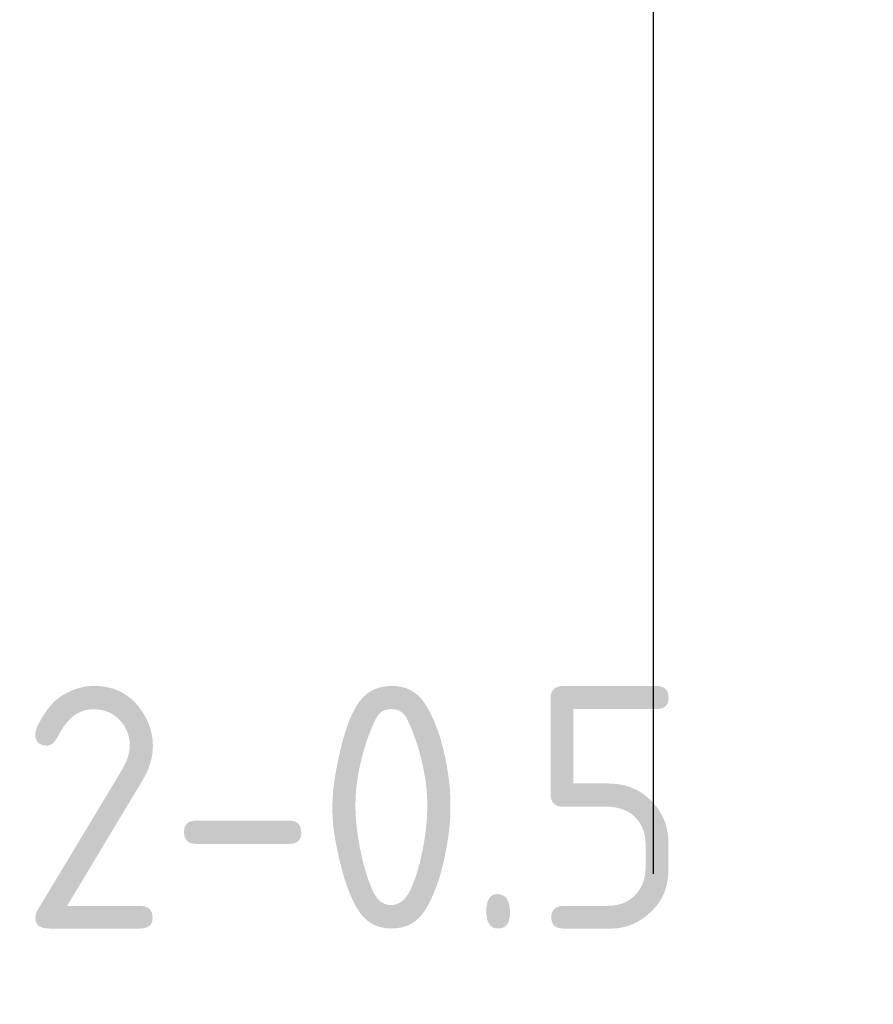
# Model space of a CAD drawing. Extents: x 65 to 270, y 98 to 171.
# Tile 2 of 10: x 90 to 106, y 98 to 116. Entities that reach past the tile are written whole.
import ezdxf

# ---------------------------------------------------------------- set-up
doc = ezdxf.new("R2010")
doc.units = 0
doc.header["$LTSCALE"] = 0.2
doc.layers.get('0').update_dxf_attribs({"linetype": 'CONTINUOUS'})
doc.layers.get('DEFPOINTS').update_dxf_attribs({"linetype": 'CONTINUOUS'})
doc.layers.add('18-0-CON', color=3, linetype='CONTINUOUS')
doc.styles.get("Standard").update_dxf_attribs({"font": 'isocp.shx', "bigfont": 'bigfont.shx'})
doc.dimstyles.get("Standard").update_dxf_attribs({"dimtxt": 0.18, "dimasz": 0.18, "dimexe": 0.18, "dimexo": 0.0625, "dimgap": 0.09, "dimtad": 0, "dimtih": 1, "dimtoh": 1, "dimzin": 0, "dimcen": 0.09, "dimazin": 3, "dimtfac": 1, "dimtofl": 0, "dimtmove": 0, "dimatfit": 3})

# ---------------------------------------------------------------- blocks, each defined once
blk = doc.blocks.new('_OPEN30')
at = {"color": 0, "linetype": 'BYBLOCK'}
for p, q in [((-1, 0.2679), (0, 0)), ((0, 0), (-1, -0.2679)), ((0, 0), (-1, 0))]:
    blk.add_line(p, q, dxfattribs=at)
blk = doc.blocks.new('*D348')
at = {"layer": '18-0-CON', "color": 161}
for p, q in [((101.414, 123.501), (101.414, 126.501)), ((105, 120.501), (99.414, 120.501)), ((101.414, 120.501), (101.414, 120)), ((105, 120), (99.414, 120)), ((101.414, 117), (101.414, 100.099))]:
    blk.add_line(p, q, dxfattribs=at)
at = {"layer": 'DEFPOINTS', "color": 0}
for p in [(105.5, 120.501), (101.414, 120), (105.5, 120)]:
    blk.add_point(p, dxfattribs=at)
at = {"layer": '18-0-CON', "color": 161, "xscale": 3, "yscale": 3, "zscale": 3}
for p, rotation in [((101.414, 120.501), 270), ((101.414, 120), 90)]:
    blk.add_blockref('_OPEN30', p, dxfattribs=dict(at, rotation=rotation))
at = {"layer": '18-0-CON', "color": 161}
blk.add_text('2-0.5', height=4.5, dxfattribs=at).set_placement((89.663, 99.085))

msp = doc.modelspace()

# ---------------------------------------------------------------- dimensions: what is measured, and where the dimension line sits
at = {"layer": '18-0-CON'}
dim = msp.add_linear_dim(base=(101.41398, 120), p1=(105.5, 120.50146), p2=(105.5, 120), angle=90, dimstyle='Standard', override={"dimscale": 1, "dimdec": 1, "dimpost": '2-<>', "dimblk": 'OPEN30', "dimtol": 0, "dimtp": 0.1, "dimtm": 0, "dimtdec": 4, "dimtmove": 0, "dimtzin": 0}, dxfattribs=at)
dim.commit()
dim.dimension.update_dxf_attribs({"geometry": '*D348', "text_midpoint": (98.66354, 107.04967)})

doc.saveas('drawing.dxf')
